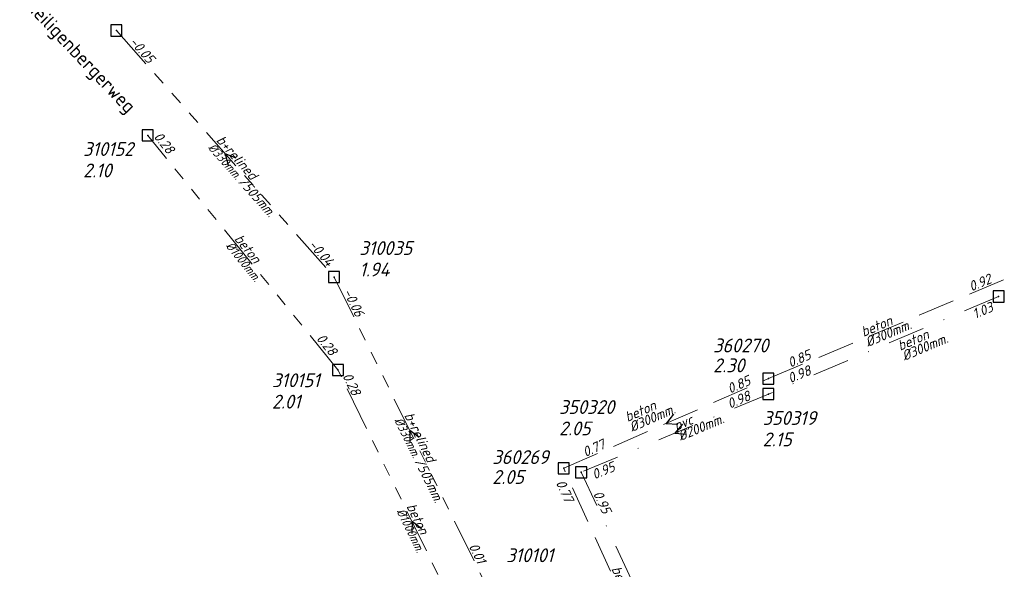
# Model space of a CAD drawing. Header units: metres. Extents: x 152202 to 157341, y 461610 to 468701.
# Tile 135 of 238: x 155756 to 155890, y 462715 to 462789. Entities that reach past the tile are written whole.
import ezdxf
from ezdxf.enums import TextEntityAlignment as Align

# ---------------------------------------------------------------- set-up
doc = ezdxf.new("R2010")
doc.units = ezdxf.units.M
doc.header["$PDMODE"] = 64
doc.header["$PDSIZE"] = 1.5
for name, pattern in [('RI-GWA', [18.45, 6, -1.8, 1.75, -1.8, 1.75, -1.8, 1.75, -1.8]), ('RI-HWA', [7.4, 5, -2.4]), ('RI-VWA', [11, 5, -3, 0, -3])]:
    doc.linetypes.add(name, pattern=pattern)
doc.layers.get('0').update_dxf_attribs({"linetype": 'CONTINUOUS'})
for name, color, linetype, lineweight in [('B-OI-RI-GWA-MATERIAAL-T18', 10, 'CONTINUOUS', 18), ('B-OI-RI-GWA-PUTDEKSELHOOGTE-T25', 10, 'CONTINUOUS', 25), ('B-OI-RI-GWA_BOB-T18', 10, 'CONTINUOUS', 18), ('B-OI-RI-GWA_DIAMETER-HOOGTE-T18', 10, 'CONTINUOUS', 18), ('B-OI-RI-GWA_DIAMETER-T18', 10, 'CONTINUOUS', 18), ('B-OI-RI-GWA_PUTNUMMER-T18', 10, 'CONTINUOUS', 18), ('B-OI-RI-GWA_RIOOLPUT-S', 10, 'CONTINUOUS', 25), ('B-OI-RI-GWA_TRANSPORTLEIDING-G', 10, 'RI-GWA', 18), ('B-OI-RI-HWA-BOB-T18', 150, 'CONTINUOUS', 18), ('B-OI-RI-HWA-MATERIAAL-T18', 150, 'CONTINUOUS', 18), ('B-OI-RI-HWA-PUTDEKSELHOOGTE-T25', 150, 'CONTINUOUS', 25), ('B-OI-RI-HWA-PUTNUMMER-T25', 150, 'CONTINUOUS', 25), ('B-OI-RI-HWA_DIAMETER-T18', 150, 'CONTINUOUS', 18), ('B-OI-RI-HWA_RIOOLPUT-S', 150, 'CONTINUOUS', 25), ('B-OI-RI-HWA_TRANSPORTLEIDING-G', 150, 'RI-HWA', 18), ('B-OI-RI-STROOMRICHTING-S', 252, 'CONTINUOUS', 25), ('B-OI-RI-VWA-BOB-T18', 34, 'CONTINUOUS', 18), ('B-OI-RI-VWA-DIAMETER-T18', 34, 'CONTINUOUS', 18), ('B-OI-RI-VWA-MATERIAAL-T18', 34, 'CONTINUOUS', 18), ('B-OI-RI-VWA_PUTDEKSELHOOGTE-T25', 34, 'CONTINUOUS', 25), ('B-OI-RI-VWA_PUTNUMMER-T25', 34, 'CONTINUOUS', 25), ('B-OI-RI-VWA_RIOOLPUT-S', 34, 'CONTINUOUS', 25), ('B-OI-RI-VWA_TRANSPORTLEIDING-G', 34, 'RI-VWA', 18), ('B-RO-OG-TOPOGRAFIE-T18', 2, 'CONTINUOUS', 18)]:
    doc.layers.add(name, color=color, linetype=linetype, lineweight=lineweight)
doc.styles.add('NLCS-ISO-M200-T18', font='NLCS-ISO.ttf', dxfattribs={"height": 360})
doc.styles.add('NLCS-ISO-M500-T18_CURSIEF', font='NLCS-ISO.ttf', dxfattribs={"oblique": 15, "height": 0.9})
doc.styles.add('NLCS-ISO-M750-T18_CURSIEF', font='NLCS-ISO.ttf', dxfattribs={"oblique": 15, "height": 1.35})
doc.styles.add('NLCS-ISO-M750-T25_CURSIEF', font='NLCS-ISO.ttf', dxfattribs={"oblique": 15, "height": 1.875})

# ---------------------------------------------------------------- blocks, each defined once
blk = doc.blocks.new('ACMAP_ANN_TEMPLATE_hwa-diam')
at = {"style": 'NLCS-ISO-M750-T18_CURSIEF', "oblique": 15}
blk.add_attdef('hwa-diam', (-3.7, -1.3), '', height=1.35, dxfattribs=at)
blk = doc.blocks.new('ACMAP_ANN_TEMPLATE_hwa-materiaal')
at = {"style": 'NLCS-ISO-M750-T18_CURSIEF', "oblique": 15}
blk.add_attdef('hwa-mat', (-3.7, 0.2), '', height=1.35, dxfattribs=at)
blk = doc.blocks.new('ACMAP_ANN_TEMPLATE_hwa-nap-l')
at = {"style": 'NLCS-ISO-M750-T18_CURSIEF', "oblique": 15}
blk.add_attdef('hwa-nap-l', (3.3, 0.2), '', height=1.35, dxfattribs=at)
blk = doc.blocks.new('ACMAP_ANN_TEMPLATE_hwa-nap-r')
at = {"style": 'NLCS-ISO-M750-T18_CURSIEF', "oblique": 15}
blk.add_attdef('hwa-nap-r', (-5.6, 0.2), '', height=1.35, dxfattribs=at)
blk = doc.blocks.new('ACMAP_ANN_TEMPLATE_gwa-diam-hoogte')
at = {"style": 'NLCS-ISO-M750-T18_CURSIEF', "oblique": 15}
blk.add_attdef('gwa-diam-hoogte', (4, -1.3), '', height=1.35, dxfattribs=at)
blk = doc.blocks.new('ACMAP_ANN_TEMPLATE_vwa-diam')
at = {"style": 'NLCS-ISO-M750-T18_CURSIEF', "oblique": 15}
blk.add_attdef('vwa-diam', (0.3, -1.3), '', height=1.35, dxfattribs=at)
blk = doc.blocks.new('ACMAP_ANN_TEMPLATE_vwa-materiaal')
at = {"style": 'NLCS-ISO-M750-T18_CURSIEF', "oblique": 15}
blk.add_attdef('vwa-mat', (0.3, 0.2), '', height=1.35, dxfattribs=at)
blk = doc.blocks.new('ACMAP_ANN_TEMPLATE_vwa-nap-l')
at = {"style": 'NLCS-ISO-M750-T18_CURSIEF', "oblique": 15}
blk.add_attdef('vwa-nap-l', (3.3, 0.2), '', height=1.35, dxfattribs=at)
blk = doc.blocks.new('ACMAP_ANN_TEMPLATE_vwa-nap-r')
at = {"style": 'NLCS-ISO-M750-T18_CURSIEF', "oblique": 15}
blk.add_attdef('vwa-nap-r', (-5.6, 0.2), '', height=1.35, dxfattribs=at)
blk = doc.blocks.new('ACMAP_ANN_TEMPLATE_gwa-diam')
at = {"style": 'NLCS-ISO-M500-T18_CURSIEF', "oblique": 15}
blk.add_attdef('gwa-diam', (-2.2, -1.3), '', height=1.2, dxfattribs=at)
blk = doc.blocks.new('ACMAP_ANN_TEMPLATE_gwa-materiaal')
at = {"style": 'NLCS-ISO-M750-T18_CURSIEF', "oblique": 15}
blk.add_attdef('gwa-mat', (-2.2, 0.2), '', height=1.35, dxfattribs=at)
blk = doc.blocks.new('ACMAP_ANN_TEMPLATE_gwa-nap-l')
at = {"style": 'NLCS-ISO-M750-T18_CURSIEF', "oblique": 15}
blk.add_attdef('gwa-nap-l', (2.3, 0.2), '', height=1.35, dxfattribs=at)
blk = doc.blocks.new('ACMAP_ANN_TEMPLATE_gwa-nap-r')
at = {"style": 'NLCS-ISO-M750-T18_CURSIEF', "oblique": 15}
blk.add_attdef('gwa-nap-r', (-5.6, 0.2), '', height=1.35, dxfattribs=at)
blk = doc.blocks.new('ACMAP_ANN_TEMPLATE_hwa-puth')
at = {"color": 0, "linetype": 'ByBlock', "style": 'NLCS-ISO-M750-T25_CURSIEF', "oblique": 15}
blk.add_attdef('hwa-puth', (-9, -6.8), '', height=1.88, dxfattribs=at)
blk = doc.blocks.new('ACMAP_ANN_TEMPLATE_hwa-putnr')
at = {"color": 0, "linetype": 'ByBlock', "style": 'NLCS-ISO-M750-T25_CURSIEF', "oblique": 15}
blk.add_attdef('hwa-putnr', (-9, -4.1), '', height=1.88, dxfattribs=at)
blk = doc.blocks.new('ACMAP_ANN_TEMPLATE_gwa-puth')
at = {"style": 'NLCS-ISO-M750-T25_CURSIEF', "oblique": 15}
blk.add_attdef('gwa-puth', (3, -5), '', height=1.88, dxfattribs=at)
blk = doc.blocks.new('ACMAP_ANN_TEMPLATE_gwa-putnr')
at = {"style": 'NLCS-ISO-M750-T25_CURSIEF', "oblique": 15}
blk.add_attdef('gwa-putnr', (3, -2.1), '', height=1.88, dxfattribs=at)
blk = doc.blocks.new('ACMAP_ANN_TEMPLATE_vwa-puth')
at = {"style": 'NLCS-ISO-M750-T25_CURSIEF', "oblique": 15}
blk.add_attdef('vwa-puth', (-3, 5), '', height=1.88, dxfattribs=at)
blk = doc.blocks.new('ACMAP_ANN_TEMPLATE_vwa-putnr')
at = {"style": 'NLCS-ISO-M750-T25_CURSIEF', "oblique": 15}
blk.add_attdef('vaw-putnr', (-3, 7.9), '', height=1.88, dxfattribs=at)

msp = doc.modelspace()

# ---------------------------------------------------------------- linework, layer by layer
at = {"layer": 'B-OI-RI-GWA_RIOOLPUT-S', "transparency": 33554623}
for p in [(155769.35, 462787.81), (155773.6, 462773.6), (155798.88, 462754.39), (155799.4, 462741.8)]:
    msp.add_point(p, dxfattribs=at)
at = {"layer": 'B-OI-RI-GWA_TRANSPORTLEIDING-G', "transparency": 33554623}
for p, q in [((155769.35, 462787.81), (155798.88, 462754.39)), ((155769.35, 462787.81), (155798.88, 462754.39)), ((155799.4, 462741.8), (155773.6, 462773.6)), ((155798.88, 462754.39), (155819.41, 462712.79)), ((155798.88, 462754.39), (155819.41, 462712.79)), ((155819.5, 462700.7), (155799.4, 462741.8))]:
    msp.add_line(p, q, dxfattribs=at)
at = {"layer": 'B-OI-RI-HWA_RIOOLPUT-S', "transparency": 33554623}
for p in [(155857.81, 462740.63), (155830.03, 462728.46)]:
    msp.add_point(p, dxfattribs=at)
at = {"layer": 'B-OI-RI-HWA_TRANSPORTLEIDING-G', "transparency": 33554623}
for p, q in [((155857.81, 462740.63), (155890.59, 462754.39)), ((155830.03, 462728.46), (155857.81, 462740.63)), ((155845.6, 462694.33), (155830.03, 462728.46))]:
    msp.add_line(p, q, dxfattribs=at)
at = {"layer": 'B-OI-RI-STROOMRICHTING-S', "transparency": 33554623}
for points in [[(155785.61, 462770.5), (155784.11, 462771.1), (155784.53, 462769.54)], [(155844.95, 462735.78), (155843.92, 462734.55), (155845.53, 462734.46)], [(155810.43, 462732.62), (155809.15, 462733.59), (155809.14, 462731.98)], [(155846.16, 462734.44), (155845.1, 462733.22), (155846.71, 462733.11)], [(155810.73, 462720.27), (155809.45, 462721.25), (155809.44, 462719.64)]]:
    msp.add_lwpolyline(points, dxfattribs=at)
at = {"layer": 'B-OI-RI-VWA_RIOOLPUT-S', "transparency": 33554623}
for p in [(155889.03, 462751.75), (155857.81, 462738.52), (155832.4, 462727.93)]:
    msp.add_point(p, dxfattribs=at)
at = {"layer": 'B-OI-RI-VWA_TRANSPORTLEIDING-G', "transparency": 33554623}
for p, q in [((155889.03, 462751.75), (155857.81, 462738.52)), ((155857.81, 462738.52), (155832.4, 462727.93)), ((155832.4, 462727.93), (155846.44, 462698.04))]:
    msp.add_line(p, q, dxfattribs=at)

# ---------------------------------------------------------------- block references
at = {"layer": 'B-OI-RI-GWA-MATERIAAL-T18', "transparency": 33554623}
ref = msp.add_blockref('ACMAP_ANN_TEMPLATE_gwa-materiaal', (155784.115, 462771.1), dxfattribs=dict(at, rotation=311.4638994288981))
ref.add_attrib('gwa-mat', 'b+relined', (155782.808, 462772.881), dxfattribs={"layer": '0', "color": 0, "linetype": 'ByBlock', "height": 1.35, "rotation": 311.4639, "style": 'NLCS-ISO-M750-T18_CURSIEF', "oblique": 15})
ref = msp.add_blockref('ACMAP_ANN_TEMPLATE_gwa-materiaal', (155786.5, 462757.7), dxfattribs=dict(at, rotation=309.0531369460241))
ref.add_attrib('gwa-mat', 'beton', (155785.269, 462759.534), dxfattribs={"layer": '0', "color": 0, "linetype": 'ByBlock', "height": 1.35, "rotation": 309.05314, "style": 'NLCS-ISO-M750-T18_CURSIEF', "oblique": 15})
ref = msp.add_blockref('ACMAP_ANN_TEMPLATE_gwa-materiaal', (155809.145, 462733.59), dxfattribs=dict(at, rotation=296.266782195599))
ref.add_attrib('gwa-mat', 'b+relined', (155808.351, 462735.651), dxfattribs={"layer": '0', "color": 0, "linetype": 'ByBlock', "height": 1.35, "rotation": 296.26678, "style": 'NLCS-ISO-M750-T18_CURSIEF', "oblique": 15})
ref = msp.add_blockref('ACMAP_ANN_TEMPLATE_gwa-materiaal', (155809.45, 462721.25), dxfattribs=dict(at, rotation=296.0609957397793))
ref.add_attrib('gwa-mat', 'beton', (155808.663, 462723.314), dxfattribs={"layer": '0', "color": 0, "linetype": 'ByBlock', "height": 1.35, "rotation": 296.061, "style": 'NLCS-ISO-M750-T18_CURSIEF', "oblique": 15})
at = {"layer": 'B-OI-RI-GWA-PUTDEKSELHOOGTE-T25', "transparency": 33554623}
ref = msp.add_blockref('ACMAP_ANN_TEMPLATE_gwa-puth', (155761.824, 462772.904), dxfattribs=at)
ref.add_attrib('gwa-puth', '2.10', (155764.824, 462767.904), dxfattribs={"layer": '0', "color": 0, "linetype": 'ByBlock', "height": 1.875, "style": 'NLCS-ISO-M750-T25_CURSIEF', "oblique": 15})
ref = msp.add_blockref('ACMAP_ANN_TEMPLATE_gwa-puth', (155799.304, 462759.479), dxfattribs=at)
ref.add_attrib('gwa-puth', '1.94', (155802.304, 462754.479), dxfattribs={"layer": '0', "color": 0, "linetype": 'ByBlock', "height": 1.875, "style": 'NLCS-ISO-M750-T25_CURSIEF', "oblique": 15})
ref = msp.add_blockref('ACMAP_ANN_TEMPLATE_gwa-puth', (155787.454, 462741.558), dxfattribs=at)
ref.add_attrib('gwa-puth', '2.01', (155790.454, 462736.558), dxfattribs={"layer": '0', "color": 0, "linetype": 'ByBlock', "height": 1.875, "style": 'NLCS-ISO-M750-T25_CURSIEF', "oblique": 15})
at = {"layer": 'B-OI-RI-GWA_BOB-T18', "transparency": 33554623}
ref = msp.add_blockref('ACMAP_ANN_TEMPLATE_gwa-nap-l', (155769.35, 462787.81), dxfattribs=dict(at, rotation=311.4638994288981))
ref.add_attrib('gwa-nap-l', '-0.05', (155771.023, 462786.219), dxfattribs={"layer": '0', "color": 0, "linetype": 'ByBlock', "height": 1.35, "rotation": 311.4639, "style": 'NLCS-ISO-M750-T18_CURSIEF', "oblique": 15})
ref = msp.add_blockref('ACMAP_ANN_TEMPLATE_gwa-nap-r', (155777.701, 462768.902), dxfattribs=dict(at, rotation=309.0531369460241))
ref.add_attrib('gwa-nap-r', '0.28', (155774.328, 462773.377), dxfattribs={"layer": '0', "color": 0, "linetype": 'ByBlock', "height": 1.35, "rotation": 309.05314, "style": 'NLCS-ISO-M750-T18_CURSIEF', "oblique": 15})
ref = msp.add_blockref('ACMAP_ANN_TEMPLATE_gwa-nap-r', (155798.88, 462754.39), dxfattribs=dict(at, rotation=311.4638994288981))
ref.add_attrib('gwa-nap-r', '-0.04', (155795.322, 462758.719), dxfattribs={"layer": '0', "color": 0, "linetype": 'ByBlock', "height": 1.35, "rotation": 311.4639, "style": 'NLCS-ISO-M750-T18_CURSIEF', "oblique": 15})
ref = msp.add_blockref('ACMAP_ANN_TEMPLATE_gwa-nap-l', (155798.88, 462754.39), dxfattribs=dict(at, rotation=296.266782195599))
ref.add_attrib('gwa-nap-l', '-0.06', (155800.077, 462752.416), dxfattribs={"layer": '0', "color": 0, "linetype": 'ByBlock', "height": 1.35, "rotation": 296.26678, "style": 'NLCS-ISO-M750-T18_CURSIEF', "oblique": 15})
ref = msp.add_blockref('ACMAP_ANN_TEMPLATE_gwa-nap-l', (155794.791, 462747.683), dxfattribs=dict(at, rotation=309.0531369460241))
ref.add_attrib('gwa-nap-l', '0.28', (155796.396, 462746.023), dxfattribs={"layer": '0', "color": 0, "linetype": 'ByBlock', "height": 1.35, "rotation": 309.05314, "style": 'NLCS-ISO-M750-T18_CURSIEF', "oblique": 15})
ref = msp.add_blockref('ACMAP_ANN_TEMPLATE_gwa-nap-r', (155802.26, 462735.876), dxfattribs=dict(at, rotation=296.0609957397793))
ref.add_attrib('gwa-nap-r', '0.28', (155799.979, 462740.994), dxfattribs={"layer": '0', "color": 0, "linetype": 'ByBlock', "height": 1.35, "rotation": 296.061, "style": 'NLCS-ISO-M750-T18_CURSIEF', "oblique": 15})
ref = msp.add_blockref('ACMAP_ANN_TEMPLATE_gwa-nap-r', (155819.41, 462712.79), dxfattribs=dict(at, rotation=296.266782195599))
ref.add_attrib('gwa-nap-r', '0.01', (155817.111, 462717.9), dxfattribs={"layer": '0', "color": 0, "linetype": 'ByBlock', "height": 1.35, "rotation": 296.26678, "style": 'NLCS-ISO-M750-T18_CURSIEF', "oblique": 15})
at = {"layer": 'B-OI-RI-GWA_DIAMETER-HOOGTE-T18', "transparency": 33554623}
ref = msp.add_blockref('ACMAP_ANN_TEMPLATE_gwa-diam-hoogte', (155784.115, 462771.1), dxfattribs=dict(at, rotation=311.4638994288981))
ref.add_attrib('gwa-diam-hoogte', '/505mm.', (155785.789, 462767.242), dxfattribs={"layer": '0', "color": 0, "linetype": 'ByBlock', "height": 1.35, "rotation": 311.4639, "style": 'NLCS-ISO-M750-T18_CURSIEF', "oblique": 15})
ref = msp.add_blockref('ACMAP_ANN_TEMPLATE_gwa-diam-hoogte', (155809.145, 462733.59), dxfattribs=dict(at, rotation=296.266782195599))
ref.add_attrib('gwa-diam-hoogte', '/505mm.', (155809.749, 462729.428), dxfattribs={"layer": '0', "color": 0, "linetype": 'ByBlock', "height": 1.35, "rotation": 296.26678, "style": 'NLCS-ISO-M750-T18_CURSIEF', "oblique": 15})
at = {"layer": 'B-OI-RI-GWA_DIAMETER-T18', "transparency": 33554623}
ref = msp.add_blockref('ACMAP_ANN_TEMPLATE_gwa-diam', (155784.115, 462771.1), dxfattribs=dict(at, rotation=311.4638994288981))
ref.add_attrib('gwa-diam', '%%c330mm.', (155781.684, 462771.888), dxfattribs={"layer": '0', "color": 0, "linetype": 'ByBlock', "height": 1.2, "rotation": 311.4639, "style": 'NLCS-ISO-M500-T18_CURSIEF', "oblique": 15})
ref = msp.add_blockref('ACMAP_ANN_TEMPLATE_gwa-diam', (155786.5, 462757.7), dxfattribs=dict(at, rotation=309.0531369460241))
ref.add_attrib('gwa-diam', '%%c1000mm.', (155784.104, 462758.589), dxfattribs={"layer": '0', "color": 0, "linetype": 'ByBlock', "height": 1.2, "rotation": 309.05314, "style": 'NLCS-ISO-M500-T18_CURSIEF', "oblique": 15})
ref = msp.add_blockref('ACMAP_ANN_TEMPLATE_gwa-diam', (155809.145, 462733.59), dxfattribs=dict(at, rotation=296.266782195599))
ref.add_attrib('gwa-diam', '%%c330mm.', (155807.006, 462734.988), dxfattribs={"layer": '0', "color": 0, "linetype": 'ByBlock', "height": 1.2, "rotation": 296.26678, "style": 'NLCS-ISO-M500-T18_CURSIEF', "oblique": 15})
ref = msp.add_blockref('ACMAP_ANN_TEMPLATE_gwa-diam', (155809.45, 462721.25), dxfattribs=dict(at, rotation=296.0609957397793))
ref.add_attrib('gwa-diam', '%%c1000mm.', (155807.316, 462722.655), dxfattribs={"layer": '0', "color": 0, "linetype": 'ByBlock', "height": 1.2, "rotation": 296.061, "style": 'NLCS-ISO-M500-T18_CURSIEF', "oblique": 15})
at = {"layer": 'B-OI-RI-GWA_PUTNUMMER-T18', "transparency": 33554623}
ref = msp.add_blockref('ACMAP_ANN_TEMPLATE_gwa-putnr', (155761.824, 462772.904), dxfattribs=at)
ref.add_attrib('gwa-putnr', '310152', (155764.824, 462770.804), dxfattribs={"layer": '0', "color": 0, "linetype": 'ByBlock', "height": 1.875, "style": 'NLCS-ISO-M750-T25_CURSIEF', "oblique": 15})
ref = msp.add_blockref('ACMAP_ANN_TEMPLATE_gwa-putnr', (155799.304, 462759.479), dxfattribs=at)
ref.add_attrib('gwa-putnr', '310035', (155802.304, 462757.379), dxfattribs={"layer": '0', "color": 0, "linetype": 'ByBlock', "height": 1.875, "style": 'NLCS-ISO-M750-T25_CURSIEF', "oblique": 15})
ref = msp.add_blockref('ACMAP_ANN_TEMPLATE_gwa-putnr', (155787.454, 462741.558), dxfattribs=at)
ref.add_attrib('gwa-putnr', '310151', (155790.454, 462739.458), dxfattribs={"layer": '0', "color": 0, "linetype": 'ByBlock', "height": 1.875, "style": 'NLCS-ISO-M750-T25_CURSIEF', "oblique": 15})
ref = msp.add_blockref('ACMAP_ANN_TEMPLATE_gwa-putnr', (155819.225, 462717.832), dxfattribs=at)
ref.add_attrib('gwa-putnr', '310101', (155822.225, 462715.732), dxfattribs={"layer": '0', "color": 0, "linetype": 'ByBlock', "height": 1.875, "style": 'NLCS-ISO-M750-T25_CURSIEF', "oblique": 15})
at = {"layer": 'B-OI-RI-HWA-BOB-T18', "transparency": 33554623}
ref = msp.add_blockref('ACMAP_ANN_TEMPLATE_hwa-nap-r', (155890.59, 462754.39), dxfattribs=dict(at, rotation=22.77111275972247))
ref.add_attrib('hwa-nap-r', '0.92', (155885.349, 462752.407), dxfattribs={"layer": '0', "color": 0, "linetype": 'ByBlock', "height": 1.35, "rotation": 22.77111, "style": 'NLCS-ISO-M750-T18_CURSIEF', "oblique": 15})
ref = msp.add_blockref('ACMAP_ANN_TEMPLATE_hwa-nap-l', (155857.81, 462740.63), dxfattribs=dict(at, rotation=22.77111275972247))
ref.add_attrib('hwa-nap-l', '0.85', (155860.775, 462742.092), dxfattribs={"layer": '0', "color": 0, "linetype": 'ByBlock', "height": 1.35, "rotation": 22.77111, "style": 'NLCS-ISO-M750-T18_CURSIEF', "oblique": 15})
ref = msp.add_blockref('ACMAP_ANN_TEMPLATE_hwa-nap-r', (155857.81, 462740.63), dxfattribs=dict(at, rotation=23.65750260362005))
ref.add_attrib('hwa-nap-r', '0.85', (155852.6, 462738.566), dxfattribs={"layer": '0', "color": 0, "linetype": 'ByBlock', "height": 1.35, "rotation": 23.6575, "style": 'NLCS-ISO-M750-T18_CURSIEF', "oblique": 15})
ref = msp.add_blockref('ACMAP_ANN_TEMPLATE_hwa-nap-l', (155830.03, 462728.46), dxfattribs=dict(at, rotation=23.65750260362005))
ref.add_attrib('hwa-nap-l', '0.77', (155832.972, 462729.967), dxfattribs={"layer": '0', "color": 0, "linetype": 'ByBlock', "height": 1.35, "rotation": 23.6575, "style": 'NLCS-ISO-M750-T18_CURSIEF', "oblique": 15})
ref = msp.add_blockref('ACMAP_ANN_TEMPLATE_hwa-nap-r', (155831.069, 462721.335), dxfattribs=dict(at, rotation=294.5223243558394))
ref.add_attrib('hwa-nap-r', '0.77', (155828.927, 462726.513), dxfattribs={"layer": '0', "color": 0, "linetype": 'ByBlock', "height": 1.35, "rotation": 294.52232, "style": 'NLCS-ISO-M750-T18_CURSIEF', "oblique": 15})
at = {"layer": 'B-OI-RI-HWA-MATERIAAL-T18', "transparency": 33554623}
ref = msp.add_blockref('ACMAP_ANN_TEMPLATE_hwa-materiaal', (155874.2, 462747.51), dxfattribs=dict(at, rotation=22.77111275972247))
ref.add_attrib('hwa-mat', 'beton', (155870.711, 462746.262), dxfattribs={"layer": '0', "color": 0, "linetype": 'ByBlock', "height": 1.35, "rotation": 22.77111, "style": 'NLCS-ISO-M750-T18_CURSIEF', "oblique": 15})
ref = msp.add_blockref('ACMAP_ANN_TEMPLATE_hwa-materiaal', (155842.156, 462736.031), dxfattribs=dict(at, rotation=23.65750260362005))
ref.add_attrib('hwa-mat', 'beton', (155838.686, 462734.73), dxfattribs={"layer": '0', "color": 0, "linetype": 'ByBlock', "height": 1.35, "rotation": 23.6575, "style": 'NLCS-ISO-M750-T18_CURSIEF', "oblique": 15})
ref = msp.add_blockref('ACMAP_ANN_TEMPLATE_hwa-materiaal', (155837.815, 462711.395), dxfattribs=dict(at, rotation=294.5223243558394))
ref.add_attrib('hwa-mat', 'beton', (155836.461, 462714.844), dxfattribs={"layer": '0', "color": 0, "linetype": 'ByBlock', "height": 1.35, "rotation": 294.52232, "style": 'NLCS-ISO-M750-T18_CURSIEF', "oblique": 15})
at = {"layer": 'B-OI-RI-HWA-PUTDEKSELHOOGTE-T25', "transparency": 33554623}
for p, values in [((155859.307, 462748.276), {'hwa-puth': '2.30'}), ((155829.343, 462733.141), {'hwa-puth': '2.05'})]:
    msp.add_blockref('ACMAP_ANN_TEMPLATE_hwa-puth', p, dxfattribs=at).add_auto_attribs(values)
at = {"layer": 'B-OI-RI-HWA-PUTNUMMER-T25', "transparency": 33554623}
for p, values in [((155859.307, 462748.276), {'hwa-putnr': '360270'}), ((155829.343, 462733.141), {'hwa-putnr': '360269'})]:
    msp.add_blockref('ACMAP_ANN_TEMPLATE_hwa-putnr', p, dxfattribs=at).add_auto_attribs(values)
at = {"layer": 'B-OI-RI-HWA_DIAMETER-T18', "transparency": 33554623}
ref = msp.add_blockref('ACMAP_ANN_TEMPLATE_hwa-diam', (155874.2, 462747.51), dxfattribs=dict(at, rotation=22.77111275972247))
ref.add_attrib('hwa-diam', '%%c300mm.', (155871.292, 462744.879), dxfattribs={"layer": '0', "color": 0, "linetype": 'ByBlock', "height": 1.35, "rotation": 22.77111, "style": 'NLCS-ISO-M750-T18_CURSIEF', "oblique": 15})
ref = msp.add_blockref('ACMAP_ANN_TEMPLATE_hwa-diam', (155842.156, 462736.031), dxfattribs=dict(at, rotation=23.65750260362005))
ref.add_attrib('hwa-diam', '%%c300mm.', (155839.288, 462733.356), dxfattribs={"layer": '0', "color": 0, "linetype": 'ByBlock', "height": 1.35, "rotation": 23.6575, "style": 'NLCS-ISO-M750-T18_CURSIEF', "oblique": 15})
at = {"layer": 'B-OI-RI-VWA-BOB-T18', "transparency": 33554623}
ref = msp.add_blockref('ACMAP_ANN_TEMPLATE_vwa-nap-l', (155882.873, 462747.221), dxfattribs=dict(at, rotation=22.96561898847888))
ref.add_attrib('vwa-nap-l', '1.03', (155885.833, 462748.692), dxfattribs={"layer": '0', "color": 0, "linetype": 'ByBlock', "height": 1.35, "rotation": 22.96562, "style": 'NLCS-ISO-M750-T18_CURSIEF', "oblique": 15})
ref = msp.add_blockref('ACMAP_ANN_TEMPLATE_vwa-nap-l', (155857.81, 462738.52), dxfattribs=dict(at, rotation=22.6246680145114))
ref.add_attrib('vwa-nap-l', '0.98', (155860.779, 462739.974), dxfattribs={"layer": '0', "color": 0, "linetype": 'ByBlock', "height": 1.35, "rotation": 22.62467, "style": 'NLCS-ISO-M750-T18_CURSIEF', "oblique": 15})
ref = msp.add_blockref('ACMAP_ANN_TEMPLATE_vwa-nap-r', (155857.81, 462738.52), dxfattribs=dict(at, rotation=22.96561898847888))
ref.add_attrib('vwa-nap-r', '0.98', (155852.576, 462736.519), dxfattribs={"layer": '0', "color": 0, "linetype": 'ByBlock', "height": 1.35, "rotation": 22.96562, "style": 'NLCS-ISO-M750-T18_CURSIEF', "oblique": 15})
ref = msp.add_blockref('ACMAP_ANN_TEMPLATE_vwa-nap-r', (155839.458, 462728.898), dxfattribs=dict(at, rotation=22.6246680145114))
ref.add_attrib('vwa-nap-r', '0.95', (155834.212, 462726.928), dxfattribs={"layer": '0', "color": 0, "linetype": 'ByBlock', "height": 1.35, "rotation": 22.62467, "style": 'NLCS-ISO-M750-T18_CURSIEF', "oblique": 15})
ref = msp.add_blockref('ACMAP_ANN_TEMPLATE_vwa-nap-l', (155832.4, 462727.93), dxfattribs=dict(at, rotation=295.1604916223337))
ref.add_attrib('vwa-nap-l', '0.95', (155833.984, 462725.028), dxfattribs={"layer": '0', "color": 0, "linetype": 'ByBlock', "height": 1.35, "rotation": 295.16049, "style": 'NLCS-ISO-M750-T18_CURSIEF', "oblique": 15})
at = {"layer": 'B-OI-RI-VWA-DIAMETER-T18', "transparency": 33554623}
ref = msp.add_blockref('ACMAP_ANN_TEMPLATE_vwa-diam', (155875.476, 462744.08), dxfattribs=dict(at, rotation=22.96561898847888))
ref.add_attrib('vwa-diam', '%%c300mm.', (155876.259, 462743), dxfattribs={"layer": '0', "color": 0, "linetype": 'ByBlock', "height": 1.35, "rotation": 22.96562, "style": 'NLCS-ISO-M750-T18_CURSIEF', "oblique": 15})
ref = msp.add_blockref('ACMAP_ANN_TEMPLATE_vwa-diam', (155845.105, 462733.225), dxfattribs=dict(at, rotation=22.6246680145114))
ref.add_attrib('vwa-diam', '%%c200mm.', (155845.882, 462732.14), dxfattribs={"layer": '0', "color": 0, "linetype": 'ByBlock', "height": 1.35, "rotation": 22.62467, "style": 'NLCS-ISO-M750-T18_CURSIEF', "oblique": 15})
at = {"layer": 'B-OI-RI-VWA-MATERIAAL-T18', "transparency": 33554623}
ref = msp.add_blockref('ACMAP_ANN_TEMPLATE_vwa-materiaal', (155875.476, 462744.08), dxfattribs=dict(at, rotation=22.96561898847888))
ref.add_attrib('vwa-mat', 'beton', (155875.674, 462744.382), dxfattribs={"layer": '0', "color": 0, "linetype": 'ByBlock', "height": 1.35, "rotation": 22.96562, "style": 'NLCS-ISO-M750-T18_CURSIEF', "oblique": 15})
ref = msp.add_blockref('ACMAP_ANN_TEMPLATE_vwa-materiaal', (155845.105, 462733.225), dxfattribs=dict(at, rotation=22.6246680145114))
ref.add_attrib('vwa-mat', 'pvc', (155845.305, 462733.525), dxfattribs={"layer": '0', "color": 0, "linetype": 'ByBlock', "height": 1.35, "rotation": 22.62467, "style": 'NLCS-ISO-M750-T18_CURSIEF', "oblique": 15})
at = {"layer": 'B-OI-RI-VWA_PUTDEKSELHOOGTE-T25', "transparency": 33554623}
ref = msp.add_blockref('ACMAP_ANN_TEMPLATE_vwa-puth', (155832.4, 462727.93), dxfattribs=at)
ref.add_attrib('vwa-puth', '2.05', (155829.4, 462732.93), dxfattribs={"layer": '0', "color": 0, "linetype": 'ByBlock', "height": 1.875, "style": 'NLCS-ISO-M750-T25_CURSIEF', "oblique": 15})
ref = msp.add_blockref('ACMAP_ANN_TEMPLATE_vwa-puth', (155860.028, 462726.442), dxfattribs=at)
ref.add_attrib('vwa-puth', '2.15', (155857.028, 462731.442), dxfattribs={"layer": '0', "color": 0, "linetype": 'ByBlock', "height": 1.875, "style": 'NLCS-ISO-M750-T25_CURSIEF', "oblique": 15})
at = {"layer": 'B-OI-RI-VWA_PUTNUMMER-T25', "transparency": 33554623}
ref = msp.add_blockref('ACMAP_ANN_TEMPLATE_vwa-putnr', (155832.4, 462727.93), dxfattribs=at)
ref.add_attrib('vaw-putnr', '350320', (155829.4, 462735.83), dxfattribs={"layer": '0', "color": 0, "linetype": 'ByBlock', "height": 1.875, "style": 'NLCS-ISO-M750-T25_CURSIEF', "oblique": 15})
ref = msp.add_blockref('ACMAP_ANN_TEMPLATE_vwa-putnr', (155860.028, 462726.442), dxfattribs=at)
ref.add_attrib('vaw-putnr', '350319', (155857.028, 462734.342), dxfattribs={"layer": '0', "color": 0, "linetype": 'ByBlock', "height": 1.875, "style": 'NLCS-ISO-M750-T25_CURSIEF', "oblique": 15})

# ---------------------------------------------------------------- texts
at = {"layer": 'B-RO-OG-TOPOGRAFIE-T18', "style": 'NLCS-ISO-M200-T18'}
msp.add_text('Heiligenbergerweg', height=1.875, rotation=313.6, dxfattribs=at).set_placement((155764.336, 462784.197), align=Align.MIDDLE)

doc.saveas('drawing.dxf')
